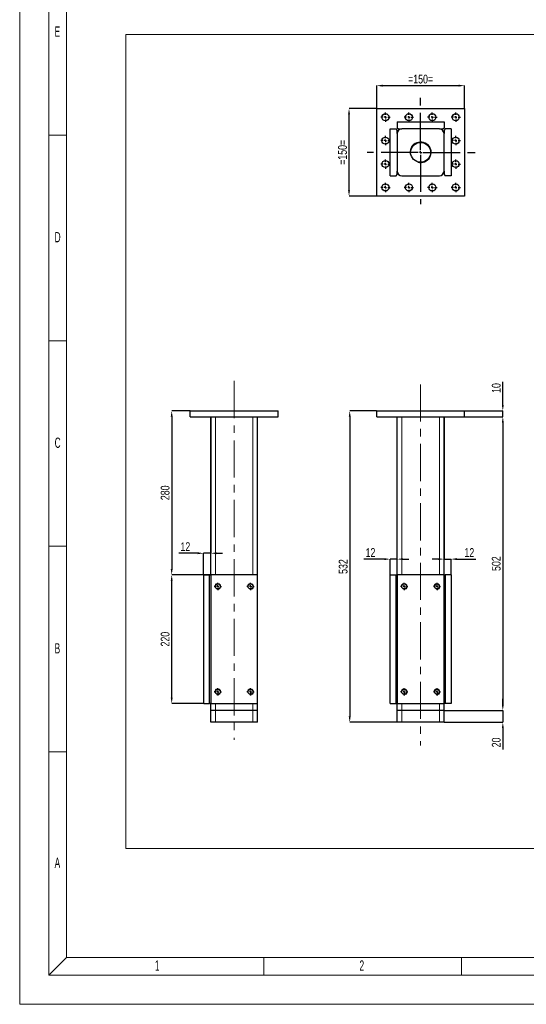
# Model space of a CAD drawing. Header units: millimetres. Extents: x 0 to 841, y 0 to 594.
# Tile 1 of 8: x 0 to 173, y 0 to 336. Entities that reach past the tile are written whole.
import ezdxf

# ---------------------------------------------------------------- set-up
doc = ezdxf.new("R2010")
doc.units = ezdxf.units.MM
doc.header["$PDSIZE"] = -1
doc.linetypes.add('CENTERX2', pattern=[20.32, 12.7, -2.54, 2.54, -2.54])
for name, color, linetype in [('COTES', 1, 'Continuous'), ('NOTES', 6, 'Continuous'), ('TRAIT-FINS', 9, 'Continuous'), ('TRAIT-MIXTES', 3, 'CENTERX2')]:
    doc.layers.add(name, color=color, linetype=linetype)
doc.layers.add('TRAIT-FORT', color=4, linetype='Continuous', lineweight=25)
doc.styles.add('SLDTEXTSTYLE0', font='TXT', dxfattribs={"width": 0.75})
doc.styles.add('SLDTEXTSTYLE1', font='TXT', dxfattribs={"width": 0.605})
doc.dimstyles.new('SLDDIMSTYLE5', dxfattribs={"dimtxt": 3, "dimasz": 2, "dimexe": 0, "dimexo": 0.0625, "dimgap": 0.75, "dimtad": 1, "dimlfac": 5, "dimrnd": 1e-09, "dimzin": 12, "dimdsep": 46, "dimtxsty": 'SLDTEXTSTYLE0', "dimsah": 1, "dimcen": 0.09, "dimadec": 0, "dimazin": 3, "dimtfac": 1, "dimtofl": 0, "dimtmove": 0, "dimatfit": 3, "dimfxl": 1, "dimfrac": 2, "dimtolj": 1, "dimtzin": 12, "dimarcsym": 0})
doc.dimstyles.new('SLDDIMSTYLE6', dxfattribs={"dimtxt": 3, "dimasz": 2, "dimexe": 0, "dimexo": 0.0625, "dimgap": 0.75, "dimtad": 1, "dimlfac": 5, "dimrnd": 1e-09, "dimzin": 12, "dimdsep": 46, "dimtxsty": 'SLDTEXTSTYLE0', "dimsah": 1, "dimcen": 0.09, "dimadec": 0, "dimazin": 3, "dimtfac": 1, "dimtmove": 0, "dimatfit": 0, "dimfxl": 1, "dimfrac": 2, "dimtolj": 1, "dimtzin": 12, "dimarcsym": 0})

# ---------------------------------------------------------------- blocks, each defined once
blk = doc.blocks.new('_D_39')
at = {"layer": 'COTES', "color": 0, "lineweight": -2, "transparency": 16777216}
for p, q in [((121.86, 202.71), (112.71, 202.71)), ((112.71, 200.71), (112.71, 98.31)), ((128.86, 96.31), (112.71, 96.31))]:
    blk.add_line(p, q, dxfattribs=at)
at = {"layer": 'COTES', "color": 0, "transparency": 16777216}
for points in [[(112.38, 200.71), (113.04, 200.71), (112.71, 202.71)], [(112.38, 98.31), (113.04, 98.31), (112.71, 96.31)]]:
    blk.add_solid(points, dxfattribs=at)
at = {"layer": 'Defpoints', "color": 0, "transparency": 16777216}
for p in [(121.92, 202.71), (112.71, 96.31), (128.92, 96.31)]:
    blk.add_point(p, dxfattribs=at)
at = {"layer": 'COTES', "color": 0, "transparency": 16777216, "insert": (108.96, 149.51), "char_height": 3, "attachment_point": 2, "rotation": 90, "style": 'SLDTEXTSTYLE0'}
blk.add_mtext('\\A1;532', dxfattribs=at)
blk = doc.blocks.new('_D_40')
at = {"layer": 'COTES', "color": 0, "lineweight": -2, "transparency": 16777216}
for p, q in [((165, 204.71), (165, 212.58)), ((151.98, 202.71), (165, 202.71)), ((165, 200.71), (165, 202.71)), ((151.98, 200.71), (165, 200.71)), ((165, 198.71), (165, 196.71))]:
    blk.add_line(p, q, dxfattribs=at)
at = {"layer": 'COTES', "color": 0, "transparency": 16777216}
for points in [[(164.67, 204.71), (165.33, 204.71), (165, 202.71)], [(164.67, 198.71), (165.33, 198.71), (165, 200.71)]]:
    blk.add_solid(points, dxfattribs=at)
at = {"layer": 'Defpoints', "color": 0, "transparency": 16777216}
for p in [(151.92, 202.71), (151.92, 200.71), (165, 200.71)]:
    blk.add_point(p, dxfattribs=at)
at = {"layer": 'COTES', "color": 0, "transparency": 16777216, "insert": (161.25, 210.52), "char_height": 3, "attachment_point": 2, "rotation": 90, "style": 'SLDTEXTSTYLE0'}
blk.add_mtext('\\A1;10', dxfattribs=at)
blk = doc.blocks.new('_D_41')
at = {"layer": 'COTES', "color": 0, "lineweight": -2, "transparency": 16777216}
for p, q in [((165, 102.31), (165, 104.31)), ((144.98, 100.31), (165, 100.31)), ((165, 100.31), (165, 96.31)), ((144.98, 96.31), (165, 96.31)), ((165, 94.31), (165, 86.99))]:
    blk.add_line(p, q, dxfattribs=at)
at = {"layer": 'COTES', "color": 0, "transparency": 16777216}
for points in [[(164.67, 102.31), (165.33, 102.31), (165, 100.31)], [(164.67, 94.31), (165.33, 94.31), (165, 96.31)]]:
    blk.add_solid(points, dxfattribs=at)
at = {"layer": 'Defpoints', "color": 0, "transparency": 16777216}
for p in [(144.92, 100.31), (144.92, 96.31), (165, 96.31)]:
    blk.add_point(p, dxfattribs=at)
at = {"layer": 'COTES', "color": 0, "transparency": 16777216, "insert": (161.25, 89.42), "char_height": 3, "attachment_point": 2, "rotation": 90, "style": 'SLDTEXTSTYLE0'}
blk.add_mtext('\\A1;20', dxfattribs=at)
blk = doc.blocks.new('_D_42')
at = {"layer": 'COTES', "color": 0, "lineweight": -2, "transparency": 16777216}
for p, q in [((151.98, 200.71), (165, 200.71)), ((165, 198.71), (165, 102.31)), ((144.98, 100.31), (165, 100.31))]:
    blk.add_line(p, q, dxfattribs=at)
at = {"layer": 'COTES', "color": 0, "transparency": 16777216}
for points in [[(164.67, 198.71), (165.33, 198.71), (165, 200.71)], [(164.67, 102.31), (165.33, 102.31), (165, 100.31)]]:
    blk.add_solid(points, dxfattribs=at)
at = {"layer": 'Defpoints', "color": 0, "transparency": 16777216}
for p in [(151.92, 200.71), (144.92, 100.31), (165, 100.31)]:
    blk.add_point(p, dxfattribs=at)
at = {"layer": 'COTES', "color": 0, "transparency": 16777216, "insert": (161.25, 150.51), "char_height": 3, "attachment_point": 2, "rotation": 90, "style": 'SLDTEXTSTYLE0'}
blk.add_mtext('\\A1;502', dxfattribs=at)
blk = doc.blocks.new('_D_43')
at = {"layer": 'COTES', "color": 0, "lineweight": -2, "transparency": 16777216}
for p, q in [((124.52, 152.05), (117.56, 152.05)), ((126.52, 146.77), (126.52, 152.05)), ((128.92, 152.05), (126.52, 152.05)), ((128.92, 143.06), (128.92, 152.05)), ((130.92, 152.05), (132.92, 152.05))]:
    blk.add_line(p, q, dxfattribs=at)
at = {"layer": 'COTES', "color": 0, "transparency": 16777216}
for points in [[(124.52, 152.39), (124.52, 151.72), (126.52, 152.05)], [(130.92, 152.39), (130.92, 151.72), (128.92, 152.05)]]:
    blk.add_solid(points, dxfattribs=at)
at = {"layer": 'Defpoints', "color": 0, "transparency": 16777216}
for p in [(126.52, 152.05), (126.52, 146.71), (128.92, 142.99)]:
    blk.add_point(p, dxfattribs=at)
at = {"layer": 'COTES', "color": 0, "transparency": 16777216, "insert": (119.81, 155.8), "char_height": 3, "attachment_point": 2, "style": 'SLDTEXTSTYLE0'}
blk.add_mtext('\\A1;12', dxfattribs=at)
blk = doc.blocks.new('_D_44')
at = {"layer": 'COTES', "color": 0, "lineweight": -2, "transparency": 16777216}
for p, q in [((144.92, 200.64), (144.92, 152.05)), ((142.92, 152.05), (140.92, 152.05)), ((144.92, 152.05), (147.32, 152.05)), ((147.32, 146.77), (147.32, 152.05)), ((149.32, 152.05), (155.82, 152.05))]:
    blk.add_line(p, q, dxfattribs=at)
at = {"layer": 'COTES', "color": 0, "transparency": 16777216}
for points in [[(142.92, 152.39), (142.92, 151.72), (144.92, 152.05)], [(149.32, 152.39), (149.32, 151.72), (147.32, 152.05)]]:
    blk.add_solid(points, dxfattribs=at)
at = {"layer": 'Defpoints', "color": 0, "transparency": 16777216}
for p in [(144.92, 200.71), (144.92, 152.05), (147.32, 146.71)]:
    blk.add_point(p, dxfattribs=at)
at = {"layer": 'COTES', "color": 0, "transparency": 16777216, "insert": (153.57, 155.8), "char_height": 3, "attachment_point": 2, "style": 'SLDTEXTSTYLE0'}
blk.add_mtext('\\A1;12', dxfattribs=at)
blk = doc.blocks.new('SW_CENTERMARKSYMBOL_45')
at = {"layer": 'TRAIT-MIXTES', "color": 0}
for p, q in [((-0.8, 0), (-1.25, 0)), ((0, 0), (-0.4, 0)), ((0, 0.8), (0, 1.25)), ((0, 0), (0, 0.4)), ((0, 0), (0, -0.4)), ((0, 0), (0.4, 0)), ((0.8, 0), (1.25, 0)), ((0, -0.8), (0, -1.25))]:
    blk.add_line(p, q, dxfattribs=at)
blk = doc.blocks.new('SW_CENTERMARKSYMBOL_46')
at = {"layer": 'TRAIT-MIXTES', "color": 0}
for p, q in [((-0.8, 0), (-1.25, 0)), ((0, 0), (-0.4, 0)), ((0, 0.8), (0, 1.25)), ((0, 0), (0, 0.4)), ((0, 0), (0, -0.4)), ((0, 0), (0.4, 0)), ((0.8, 0), (1.25, 0)), ((0, -0.8), (0, -1.25))]:
    blk.add_line(p, q, dxfattribs=at)
blk = doc.blocks.new('SW_CENTERMARKSYMBOL_47')
at = {"layer": 'TRAIT-MIXTES', "color": 0}
for p, q in [((-0.8, 0), (-1.25, 0)), ((0, 0), (-0.4, 0)), ((0, 0.8), (0, 1.25)), ((0, 0), (0, 0.4)), ((0, 0), (0, -0.4)), ((0, 0), (0.4, 0)), ((0.8, 0), (1.25, 0)), ((0, -0.8), (0, -1.25))]:
    blk.add_line(p, q, dxfattribs=at)
blk = doc.blocks.new('SW_CENTERMARKSYMBOL_48')
at = {"layer": 'TRAIT-MIXTES', "color": 0}
for p, q in [((-0.8, 0), (-1.25, 0)), ((0, 0), (-0.4, 0)), ((0, 0.8), (0, 1.25)), ((0, 0), (0, 0.4)), ((0, 0), (0, -0.4)), ((0, 0), (0.4, 0)), ((0.8, 0), (1.25, 0)), ((0, -0.8), (0, -1.25))]:
    blk.add_line(p, q, dxfattribs=at)
blk = doc.blocks.new('_D_45')
at = {"layer": 'COTES', "color": 0, "lineweight": -2, "transparency": 16777216}
for p, q in [((121.86, 306.04), (112.48, 306.04)), ((112.48, 278.04), (112.48, 304.04)), ((121.86, 276.04), (112.48, 276.04))]:
    blk.add_line(p, q, dxfattribs=at)
at = {"layer": 'COTES', "color": 0, "transparency": 16777216}
for points in [[(112.14, 304.04), (112.81, 304.04), (112.48, 306.04)], [(112.14, 278.04), (112.81, 278.04), (112.48, 276.04)]]:
    blk.add_solid(points, dxfattribs=at)
at = {"layer": 'Defpoints', "color": 0, "transparency": 16777216}
for p in [(112.48, 306.04), (121.92, 306.04), (121.92, 276.04)]:
    blk.add_point(p, dxfattribs=at)
at = {"layer": 'COTES', "color": 0, "transparency": 16777216, "insert": (108.73, 291.04), "char_height": 3, "attachment_point": 2, "rotation": 90, "style": 'SLDTEXTSTYLE0'}
blk.add_mtext('\\A1;=150=', dxfattribs=at)
blk = doc.blocks.new('_D_46')
at = {"layer": 'COTES', "color": 0, "lineweight": -2, "transparency": 16777216}
for p, q in [((121.92, 306.1), (121.92, 313.83)), ((123.92, 313.83), (149.92, 313.83)), ((151.92, 306.1), (151.92, 313.83))]:
    blk.add_line(p, q, dxfattribs=at)
at = {"layer": 'COTES', "color": 0, "transparency": 16777216}
for points in [[(123.92, 314.16), (123.92, 313.49), (121.92, 313.83)], [(149.92, 314.16), (149.92, 313.49), (151.92, 313.83)]]:
    blk.add_solid(points, dxfattribs=at)
at = {"layer": 'Defpoints', "color": 0, "transparency": 16777216}
for p in [(151.92, 313.83), (121.92, 306.04), (151.92, 306.04)]:
    blk.add_point(p, dxfattribs=at)
at = {"layer": 'COTES', "color": 0, "transparency": 16777216, "insert": (136.92, 317.58), "char_height": 3, "attachment_point": 2, "style": 'SLDTEXTSTYLE0'}
blk.add_mtext('\\A1;=150=', dxfattribs=at)
blk = doc.blocks.new('SW_CENTERMARKSYMBOL_49')
at = {"layer": 'TRAIT-MIXTES', "color": 0}
for p, q in [((0, 0.8), (0, 18.66)), ((-0.8, 0), (-18.29, 0)), ((0, 0), (-0.4, 0)), ((0, 0), (0, 0.4)), ((0, 0), (0, -0.4)), ((0, 0), (0.4, 0)), ((0.8, 0), (19.02, 0)), ((0, -0.8), (0, -17.71))]:
    blk.add_line(p, q, dxfattribs=at)
blk = doc.blocks.new('SW_CENTERMARKSYMBOL_50')
at = {"layer": 'TRAIT-MIXTES', "color": 0}
for p, q in [((-0.8, 0), (-1.6, 0)), ((0, 0), (-0.4, 0)), ((0, 0.8), (0, 1.6)), ((0, 0), (0, 0.4)), ((0, 0), (0, -0.4)), ((0, 0), (0.4, 0)), ((0.8, 0), (1.6, 0)), ((0, -0.8), (0, -1.6))]:
    blk.add_line(p, q, dxfattribs=at)
blk = doc.blocks.new('SW_CENTERMARKSYMBOL_51')
at = {"layer": 'TRAIT-MIXTES', "color": 0}
for p, q in [((-0.8, 0), (-1.6, 0)), ((0, 0), (-0.4, 0)), ((0, 0.8), (0, 1.6)), ((0, 0), (0, 0.4)), ((0, 0), (0, -0.4)), ((0, 0), (0.4, 0)), ((0.8, 0), (1.6, 0)), ((0, -0.8), (0, -1.6))]:
    blk.add_line(p, q, dxfattribs=at)
blk = doc.blocks.new('SW_CENTERMARKSYMBOL_52')
at = {"layer": 'TRAIT-MIXTES', "color": 0}
for p, q in [((-0.8, 0), (-1.6, 0)), ((0, 0), (-0.4, 0)), ((0, 0.8), (0, 1.6)), ((0, 0), (0, 0.4)), ((0, 0), (0, -0.4)), ((0, 0), (0.4, 0)), ((0.8, 0), (1.6, 0)), ((0, -0.8), (0, -1.6))]:
    blk.add_line(p, q, dxfattribs=at)
blk = doc.blocks.new('SW_CENTERMARKSYMBOL_53')
at = {"layer": 'TRAIT-MIXTES', "color": 0}
for p, q in [((-0.8, 0), (-1.6, 0)), ((0, 0), (-0.4, 0)), ((0, 0.8), (0, 1.6)), ((0, 0), (0, 0.4)), ((0, 0), (0, -0.4)), ((0, 0), (0.4, 0)), ((0.8, 0), (1.6, 0)), ((0, -0.8), (0, -1.6))]:
    blk.add_line(p, q, dxfattribs=at)
blk = doc.blocks.new('SW_CENTERMARKSYMBOL_54')
at = {"layer": 'TRAIT-MIXTES', "color": 0}
for p, q in [((-0.8, 0), (-1.6, 0)), ((0, 0), (-0.4, 0)), ((0, 0.8), (0, 1.6)), ((0, 0), (0, 0.4)), ((0, 0), (0, -0.4)), ((0, 0), (0.4, 0)), ((0.8, 0), (1.6, 0)), ((0, -0.8), (0, -1.6))]:
    blk.add_line(p, q, dxfattribs=at)
blk = doc.blocks.new('SW_CENTERMARKSYMBOL_55')
at = {"layer": 'TRAIT-MIXTES', "color": 0}
for p, q in [((-0.8, 0), (-1.6, 0)), ((0, 0), (-0.4, 0)), ((0, 0.8), (0, 1.6)), ((0, 0), (0, 0.4)), ((0, 0), (0, -0.4)), ((0, 0), (0.4, 0)), ((0.8, 0), (1.6, 0)), ((0, -0.8), (0, -1.6))]:
    blk.add_line(p, q, dxfattribs=at)
blk = doc.blocks.new('SW_CENTERMARKSYMBOL_56')
at = {"layer": 'TRAIT-MIXTES', "color": 0}
for p, q in [((-0.8, 0), (-1.6, 0)), ((0, 0), (-0.4, 0)), ((0, 0.8), (0, 1.6)), ((0, 0), (0, 0.4)), ((0, 0), (0, -0.4)), ((0, 0), (0.4, 0)), ((0.8, 0), (1.6, 0)), ((0, -0.8), (0, -1.6))]:
    blk.add_line(p, q, dxfattribs=at)
blk = doc.blocks.new('SW_CENTERMARKSYMBOL_57')
at = {"layer": 'TRAIT-MIXTES', "color": 0}
for p, q in [((-0.8, 0), (-1.6, 0)), ((0, 0), (-0.4, 0)), ((0, 0.8), (0, 1.6)), ((0, 0), (0, 0.4)), ((0, 0), (0, -0.4)), ((0, 0), (0.4, 0)), ((0.8, 0), (1.6, 0)), ((0, -0.8), (0, -1.6))]:
    blk.add_line(p, q, dxfattribs=at)
blk = doc.blocks.new('SW_CENTERMARKSYMBOL_58')
at = {"layer": 'TRAIT-MIXTES', "color": 0}
for p, q in [((-0.8, 0), (-1.6, 0)), ((0, 0), (-0.4, 0)), ((0, 0.8), (0, 1.6)), ((0, 0), (0, 0.4)), ((0, 0), (0, -0.4)), ((0, 0), (0.4, 0)), ((0.8, 0), (1.6, 0)), ((0, -0.8), (0, -1.6))]:
    blk.add_line(p, q, dxfattribs=at)
blk = doc.blocks.new('SW_CENTERMARKSYMBOL_59')
at = {"layer": 'TRAIT-MIXTES', "color": 0}
for p, q in [((-0.8, 0), (-1.6, 0)), ((0, 0), (-0.4, 0)), ((0, 0.8), (0, 1.6)), ((0, 0), (0, 0.4)), ((0, 0), (0, -0.4)), ((0, 0), (0.4, 0)), ((0.8, 0), (1.6, 0)), ((0, -0.8), (0, -1.6))]:
    blk.add_line(p, q, dxfattribs=at)
blk = doc.blocks.new('SW_CENTERMARKSYMBOL_60')
at = {"layer": 'TRAIT-MIXTES', "color": 0}
for p, q in [((-0.8, 0), (-1.6, 0)), ((0, 0), (-0.4, 0)), ((0, 0.8), (0, 1.6)), ((0, 0), (0, 0.4)), ((0, 0), (0, -0.4)), ((0, 0), (0.4, 0)), ((0.8, 0), (1.6, 0)), ((0, -0.8), (0, -1.6))]:
    blk.add_line(p, q, dxfattribs=at)
blk = doc.blocks.new('SW_CENTERMARKSYMBOL_61')
at = {"layer": 'TRAIT-MIXTES', "color": 0}
for p, q in [((-0.8, 0), (-1.6, 0)), ((0, 0), (-0.4, 0)), ((0, 0.8), (0, 1.6)), ((0, 0), (0, 0.4)), ((0, 0), (0, -0.4)), ((0, 0), (0.4, 0)), ((0.8, 0), (1.6, 0)), ((0, -0.8), (0, -1.6))]:
    blk.add_line(p, q, dxfattribs=at)
blk = doc.blocks.new('_D_47')
at = {"layer": 'COTES', "color": 0, "lineweight": -2, "transparency": 16777216}
for p, q in [((58.17, 202.71), (51.91, 202.71)), ((51.91, 200.71), (51.91, 148.71)), ((65.17, 146.71), (51.91, 146.71))]:
    blk.add_line(p, q, dxfattribs=at)
at = {"layer": 'COTES', "color": 0, "transparency": 16777216}
for points in [[(51.58, 200.71), (52.25, 200.71), (51.91, 202.71)], [(51.58, 148.71), (52.25, 148.71), (51.91, 146.71)]]:
    blk.add_solid(points, dxfattribs=at)
at = {"layer": 'Defpoints', "color": 0, "transparency": 16777216}
for p in [(58.23, 202.71), (51.91, 146.71), (65.23, 146.71)]:
    blk.add_point(p, dxfattribs=at)
at = {"layer": 'COTES', "color": 0, "transparency": 16777216, "insert": (48.16, 174.71), "char_height": 3, "attachment_point": 2, "rotation": 90, "style": 'SLDTEXTSTYLE0'}
blk.add_mtext('\\A1;280', dxfattribs=at)
blk = doc.blocks.new('_D_48')
at = {"layer": 'COTES', "color": 0, "lineweight": -2, "transparency": 16777216}
for p, q in [((62.77, 146.71), (51.91, 146.71)), ((51.91, 104.71), (51.91, 144.71)), ((62.77, 102.71), (51.91, 102.71))]:
    blk.add_line(p, q, dxfattribs=at)
at = {"layer": 'COTES', "color": 0, "transparency": 16777216}
for points in [[(51.58, 144.71), (52.25, 144.71), (51.91, 146.71)], [(51.58, 104.71), (52.25, 104.71), (51.91, 102.71)]]:
    blk.add_solid(points, dxfattribs=at)
at = {"layer": 'Defpoints', "color": 0, "transparency": 16777216}
for p in [(51.91, 146.71), (62.83, 146.71), (62.83, 102.71)]:
    blk.add_point(p, dxfattribs=at)
at = {"layer": 'COTES', "color": 0, "transparency": 16777216, "insert": (48.16, 124.71), "char_height": 3, "attachment_point": 2, "rotation": 90, "style": 'SLDTEXTSTYLE0'}
blk.add_mtext('\\A1;220', dxfattribs=at)
blk = doc.blocks.new('_D_49')
at = {"layer": 'COTES', "color": 0, "lineweight": -2, "transparency": 16777216}
for p, q in [((65.23, 200.64), (65.23, 154.06)), ((60.83, 154.06), (54.33, 154.06)), ((62.83, 146.77), (62.83, 154.06)), ((65.23, 154.06), (62.83, 154.06)), ((67.23, 154.06), (69.23, 154.06))]:
    blk.add_line(p, q, dxfattribs=at)
at = {"layer": 'COTES', "color": 0, "transparency": 16777216}
for points in [[(60.83, 154.39), (60.83, 153.73), (62.83, 154.06)], [(67.23, 154.39), (67.23, 153.73), (65.23, 154.06)]]:
    blk.add_solid(points, dxfattribs=at)
at = {"layer": 'Defpoints', "color": 0, "transparency": 16777216}
for p in [(65.23, 200.71), (65.23, 154.06), (62.83, 146.71)]:
    blk.add_point(p, dxfattribs=at)
at = {"layer": 'COTES', "color": 0, "transparency": 16777216, "insert": (56.58, 157.81), "char_height": 3, "attachment_point": 2, "style": 'SLDTEXTSTYLE0'}
blk.add_mtext('\\A1;12', dxfattribs=at)
blk = doc.blocks.new('SW_CENTERMARKSYMBOL_62')
at = {"layer": 'TRAIT-MIXTES', "color": 0}
for p, q in [((-0.8, 0), (-1.25, 0)), ((0, 0), (-0.4, 0)), ((0, 0.8), (0, 1.25)), ((0, 0), (0, 0.4)), ((0, 0), (0, -0.4)), ((0, 0), (0.4, 0)), ((0.8, 0), (1.25, 0)), ((0, -0.8), (0, -1.25))]:
    blk.add_line(p, q, dxfattribs=at)
blk = doc.blocks.new('SW_CENTERMARKSYMBOL_63')
at = {"layer": 'TRAIT-MIXTES', "color": 0}
for p, q in [((-0.8, 0), (-1.25, 0)), ((0, 0), (-0.4, 0)), ((0, 0.8), (0, 1.25)), ((0, 0), (0, 0.4)), ((0, 0), (0, -0.4)), ((0, 0), (0.4, 0)), ((0.8, 0), (1.25, 0)), ((0, -0.8), (0, -1.25))]:
    blk.add_line(p, q, dxfattribs=at)
blk = doc.blocks.new('SW_CENTERMARKSYMBOL_64')
at = {"layer": 'TRAIT-MIXTES', "color": 0}
for p, q in [((-0.8, 0), (-1.25, 0)), ((0, 0), (-0.4, 0)), ((0, 0.8), (0, 1.25)), ((0, 0), (0, 0.4)), ((0, 0), (0, -0.4)), ((0, 0), (0.4, 0)), ((0.8, 0), (1.25, 0)), ((0, -0.8), (0, -1.25))]:
    blk.add_line(p, q, dxfattribs=at)
blk = doc.blocks.new('SW_CENTERMARKSYMBOL_65')
at = {"layer": 'TRAIT-MIXTES', "color": 0}
for p, q in [((-0.8, 0), (-1.25, 0)), ((0, 0), (-0.4, 0)), ((0, 0.8), (0, 1.25)), ((0, 0), (0, 0.4)), ((0, 0), (0, -0.4)), ((0, 0), (0.4, 0)), ((0.8, 0), (1.25, 0)), ((0, -0.8), (0, -1.25))]:
    blk.add_line(p, q, dxfattribs=at)

msp = doc.modelspace()

# ---------------------------------------------------------------- linework, layer by layer
at = {"lineweight": 18}
for p, q in [((0.001, -0.0569), (0.001, 593.9431)), ((10.001, 9.9431), (10.001, 583.9431)), ((16.001, 15.9431), (16.001, 577.9431)), ((36.2661, 331.3518), (362.2574, 331.3518)), ((36.2661, 331.3518), (36.2661, 53.1256)), ((16.001, 296.9431), (10.001, 296.9431)), ((16.001, 226.6931), (10.001, 226.6931)), ((16.001, 156.4431), (10.001, 156.4431)), ((16.001, 86.1931), (10.001, 86.1931)), ((36.2661, 53.1256), (362.2574, 53.1256)), ((10.001, 9.9431), (16.001, 15.9431)), ((16.001, 15.9431), (825.001, 15.9431)), ((83.4177, 9.9431), (83.4177, 15.9431)), ((150.8344, 9.9431), (150.8344, 15.9431)), ((831.001, 9.9431), (10.001, 9.9431)), ((841.001, -0.0569), (0.001, -0.0569))]:
    msp.add_line(p, q, dxfattribs=at)
at = {"layer": 'TRAIT-FINS', "lineweight": 18}
for p, q in [((66.8337, 146.706), (66.8337, 200.706)), ((79.6337, 146.706), (79.6337, 200.706)), ((130.5214, 146.706), (130.5214, 200.706)), ((143.3214, 146.706), (143.3214, 200.706)), ((66.8337, 142.4187), (66.8337, 142.9932)), ((79.6337, 142.4187), (79.6337, 142.9932)), ((130.5214, 142.4187), (130.5214, 142.9932)), ((143.3214, 142.4187), (143.3214, 142.9932)), ((66.8337, 106.4187), (66.8337, 106.9932)), ((79.6337, 106.4187), (79.6337, 106.9932)), ((130.5214, 106.4187), (130.5214, 106.9932)), ((143.3214, 106.4187), (143.3214, 106.9932)), ((66.8337, 100.306), (66.8337, 102.706)), ((79.6337, 100.306), (79.6337, 102.706)), ((130.5214, 100.306), (130.5214, 102.706)), ((143.3214, 100.306), (143.3214, 102.706)), ((66.8337, 96.306), (66.8337, 100.306)), ((79.6337, 96.306), (79.6337, 100.306)), ((130.5214, 96.306), (130.5214, 100.306)), ((143.3214, 96.306), (143.3214, 100.306))]:
    msp.add_line(p, q, dxfattribs=at)
for centre, radius in [((136.9214, 291.0356), 3.6), ((67.6337, 142.706), 1), ((67.6337, 142.706), 1), ((78.8337, 142.706), 1), ((78.8337, 142.706), 1), ((131.3214, 142.706), 1), ((142.5214, 142.706), 1), ((67.6337, 106.706), 1), ((67.6337, 106.706), 1), ((78.8337, 106.706), 1), ((78.8337, 106.706), 1), ((131.3214, 106.706), 1), ((142.5214, 106.706), 1)]:
    msp.add_arc(centre, radius, 255, 195, dxfattribs=at)
at = {"layer": 'TRAIT-FORT', "lineweight": 25}
for p, q in [((121.9214, 276.0356), (121.9214, 306.0356)), ((121.9214, 306.0356), (151.9214, 306.0356)), ((151.9214, 306.0356), (151.9214, 276.0356)), ((128.9214, 301.4356), (144.9214, 301.4356)), ((128.9214, 301.4356), (128.9214, 299.4356)), ((128.9214, 299.4356), (129.3214, 299.0356)), ((144.5214, 299.0356), (144.9214, 299.4356)), ((144.9214, 301.4356), (144.9214, 299.4356)), ((126.5214, 283.0356), (126.5214, 299.0356)), ((126.5214, 299.0356), (128.5214, 299.0356)), ((128.9214, 298.6356), (128.5214, 299.0356)), ((128.9214, 297.4356), (128.9214, 298.6356)), ((128.9214, 297.4356), (128.9214, 284.6356)), ((129.3214, 299.0356), (130.5214, 299.0356)), ((143.3214, 299.0356), (130.5214, 299.0356)), ((143.3214, 299.0356), (144.5214, 299.0356)), ((145.3214, 299.0356), (144.9214, 298.6356)), ((144.9214, 298.6356), (144.9214, 297.4356)), ((144.9214, 284.6356), (144.9214, 297.4356)), ((147.3214, 299.0356), (145.3214, 299.0356)), ((147.3214, 299.0356), (147.3214, 283.0356)), ((126.5214, 283.0356), (128.5214, 283.0356)), ((128.5214, 283.0356), (128.9214, 283.4356)), ((128.9214, 283.4356), (128.9214, 284.6356)), ((130.5214, 283.0356), (143.3214, 283.0356)), ((144.9214, 284.6356), (144.9214, 283.4356)), ((144.9214, 283.4356), (145.3214, 283.0356)), ((147.3214, 283.0356), (145.3214, 283.0356)), ((151.9214, 276.0356), (121.9214, 276.0356)), ((58.2337, 200.706), (58.2337, 202.706)), ((58.2337, 202.706), (88.2337, 202.706)), ((88.2337, 200.706), (88.2337, 202.706)), ((121.9214, 200.706), (121.9214, 202.706)), ((121.9214, 202.706), (151.9214, 202.706)), ((151.9214, 200.706), (151.9214, 202.706)), ((58.2337, 200.706), (88.2337, 200.706)), ((65.2337, 146.706), (65.2337, 200.706)), ((81.2337, 146.706), (81.2337, 200.706)), ((121.9214, 200.706), (151.9214, 200.706)), ((128.9214, 146.706), (128.9214, 200.706)), ((144.9214, 146.706), (144.9214, 200.706)), ((62.8337, 102.706), (62.8337, 146.706)), ((62.8337, 146.706), (64.8337, 146.706)), ((64.8337, 102.706), (64.8337, 146.706)), ((64.8337, 146.706), (65.2337, 146.706)), ((65.2337, 146.706), (65.2337, 102.706)), ((81.2337, 146.706), (65.2337, 146.706)), ((81.2337, 102.706), (81.2337, 146.706)), ((126.5214, 102.706), (126.5214, 146.706)), ((126.5214, 146.706), (128.5214, 146.706)), ((128.5214, 102.706), (128.5214, 146.706)), ((128.5214, 146.706), (128.9214, 146.706)), ((144.9214, 146.706), (128.9214, 146.706)), ((128.9214, 146.706), (128.9214, 102.706)), ((144.9214, 146.706), (145.3214, 146.706)), ((144.9214, 102.706), (144.9214, 146.706)), ((145.3214, 146.706), (145.3214, 102.706)), ((147.3214, 146.706), (145.3214, 146.706)), ((147.3214, 146.706), (147.3214, 102.706)), ((62.8337, 102.706), (64.8337, 102.706)), ((65.2337, 102.706), (64.8337, 102.706)), ((65.2337, 102.706), (81.2337, 102.706)), ((65.2337, 100.306), (65.2337, 102.706)), ((81.2337, 100.306), (81.2337, 102.706)), ((126.5214, 102.706), (128.5214, 102.706)), ((128.9214, 102.706), (128.5214, 102.706)), ((128.9214, 102.706), (144.9214, 102.706)), ((128.9214, 100.306), (128.9214, 102.706)), ((145.3214, 102.706), (144.9214, 102.706)), ((144.9214, 100.306), (144.9214, 102.706)), ((147.3214, 102.706), (145.3214, 102.706)), ((66.8337, 100.306), (65.2337, 100.306)), ((65.2337, 96.306), (65.2337, 100.306)), ((79.6337, 100.306), (66.8337, 100.306)), ((81.2337, 100.306), (79.6337, 100.306)), ((81.2337, 96.306), (81.2337, 100.306)), ((130.5214, 100.306), (128.9214, 100.306)), ((128.9214, 96.306), (128.9214, 100.306)), ((143.3214, 100.306), (130.5214, 100.306)), ((144.9214, 100.306), (143.3214, 100.306)), ((144.9214, 96.306), (144.9214, 100.306)), ((66.8337, 96.306), (65.2337, 96.306)), ((79.6337, 96.306), (66.8337, 96.306)), ((81.2337, 96.306), (79.6337, 96.306)), ((130.5214, 96.306), (128.9214, 96.306)), ((143.3214, 96.306), (130.5214, 96.306)), ((144.9214, 96.306), (143.3214, 96.306))]:
    msp.add_line(p, q, dxfattribs=at)
for centre, radius in [((124.9214, 303.0356), 1.2), ((132.9214, 303.0356), 1.2), ((140.9214, 303.0356), 1.2), ((148.9214, 303.0356), 1.2), ((124.9214, 295.0356), 1.2), ((148.9214, 295.0356), 1.2), ((136.9214, 291.0356), 3.4), ((124.9214, 287.0356), 1.2), ((148.9214, 287.0356), 1.2), ((124.9214, 279.0356), 1.2), ((132.9214, 279.0356), 1.2), ((140.9214, 279.0356), 1.2), ((148.9214, 279.0356), 1.2), ((67.6337, 142.706), 0.85), ((78.8337, 142.706), 0.85), ((131.3214, 142.706), 0.85), ((142.5214, 142.706), 0.85), ((67.6337, 106.706), 0.85), ((78.8337, 106.706), 0.85), ((131.3214, 106.706), 0.85), ((142.5214, 106.706), 0.85)]:
    msp.add_circle(centre, radius, dxfattribs=at)
for centre, start, end in [((130.5214, 297.4356), 90, 180), ((143.3214, 297.4356), 0, 90), ((130.5214, 284.6356), 180, 270), ((143.3214, 284.6356), 270, 0)]:
    msp.add_arc(centre, 1.6, start, end, dxfattribs=at)
at = {"layer": 'TRAIT-MIXTES', "lineweight": 18}
for p, q in [((73.2337, 212.9493), (73.2337, 90.3124)), ((136.9214, 211.7587), (136.9214, 88.328))]:
    msp.add_line(p, q, dxfattribs=at)

# ---------------------------------------------------------------- block references
at = {"layer": 'TRAIT-MIXTES'}
for name, p in [('SW_CENTERMARKSYMBOL_49', (136.9214, 291.0356)), ('SW_CENTERMARKSYMBOL_54', (124.9214, 303.0356)), ('SW_CENTERMARKSYMBOL_53', (132.9214, 303.0356)), ('SW_CENTERMARKSYMBOL_52', (140.9214, 303.0356)), ('SW_CENTERMARKSYMBOL_51', (148.9214, 303.0356)), ('SW_CENTERMARKSYMBOL_55', (124.9214, 295.0356)), ('SW_CENTERMARKSYMBOL_50', (148.9214, 295.0356)), ('SW_CENTERMARKSYMBOL_56', (124.9214, 287.0356)), ('SW_CENTERMARKSYMBOL_61', (148.9214, 287.0356)), ('SW_CENTERMARKSYMBOL_57', (124.9214, 279.0356)), ('SW_CENTERMARKSYMBOL_58', (132.9214, 279.0356)), ('SW_CENTERMARKSYMBOL_59', (140.9214, 279.0356)), ('SW_CENTERMARKSYMBOL_60', (148.9214, 279.0356)), ('SW_CENTERMARKSYMBOL_63', (67.6337, 142.706)), ('SW_CENTERMARKSYMBOL_62', (78.8337, 142.706)), ('SW_CENTERMARKSYMBOL_46', (131.3214, 142.706)), ('SW_CENTERMARKSYMBOL_45', (142.5214, 142.706)), ('SW_CENTERMARKSYMBOL_65', (67.6337, 106.706)), ('SW_CENTERMARKSYMBOL_64', (78.8337, 106.706)), ('SW_CENTERMARKSYMBOL_47', (131.3214, 106.706)), ('SW_CENTERMARKSYMBOL_48', (142.5214, 106.706))]:
    msp.add_blockref(name, p, dxfattribs=at)

# ---------------------------------------------------------------- texts
at = {"layer": 'NOTES', "char_height": 3.5, "attachment_point": 1, "style": 'SLDTEXTSTYLE1'}
for s, insert in [('E', (11.9344, 334.0687)), ('D', (11.9344, 263.8187)), ('C', (11.9344, 193.5687)), ('B', (11.9344, 123.3187)), ('A', (11.9344, 50.0687)), ('1', (46.1761, 14.9437)), ('2', (116.0594, 14.9437))]:
    msp.add_mtext(s, dxfattribs=dict(at, insert=insert))

# ---------------------------------------------------------------- dimensions: what is measured, and where the dimension line sits
at = {"layer": 'COTES'}
for base, p1, p2, angle, picture, middle in [((151.9214, 313.8253), (121.9214, 306.0356), (151.9214, 306.0356), 0, '_D_46', (136.9214, 313.8253)), ((112.4775, 306.0356), (121.9214, 276.0356), (121.9214, 306.0356), 90, '_D_45', (112.4775, 291.0356))]:
    dim = msp.add_linear_dim(base=base, p1=p1, p2=p2, angle=angle, text='=<>=', dimstyle='SLDDIMSTYLE5', dxfattribs=at)
    dim.commit()
    dim.dimension.update_dxf_attribs({"geometry": picture, "text_midpoint": middle, "dimtype": 160})
for base, p1, p2, dimstyle, picture, middle in [((164.9986, 200.706), (151.9214, 202.706), (151.9214, 200.706), 'SLDDIMSTYLE6', '_D_40', (164.9986, 210.5205)), ((51.9147, 146.706), (58.2337, 202.706), (65.2337, 146.706), 'SLDDIMSTYLE5', '_D_47', (51.9147, 174.706)), ((112.7116, 96.306), (121.9214, 202.706), (128.9214, 96.306), 'SLDDIMSTYLE5', '_D_39', (112.7116, 149.506)), ((164.9986, 100.306), (151.9214, 200.706), (144.9214, 100.306), 'SLDDIMSTYLE5', '_D_42', (164.9986, 150.506)), ((51.9147, 146.706), (62.8337, 102.706), (62.8337, 146.706), 'SLDDIMSTYLE5', '_D_48', (51.9147, 124.706)), ((164.9986, 96.306), (144.9214, 100.306), (144.9214, 96.306), 'SLDDIMSTYLE6', '_D_41', (164.9986, 89.4226))]:
    dim = msp.add_linear_dim(base=base, p1=p1, p2=p2, angle=90, dimstyle=dimstyle, dxfattribs=at)
    dim.commit()
    dim.dimension.update_dxf_attribs({"geometry": picture, "text_midpoint": middle, "dimtype": 160})
for base, p1, p2, picture, middle in [((65.2337, 154.0612), (62.8337, 146.706), (65.2337, 200.706), '_D_49', (56.5837, 154.0612)), ((144.9214, 152.0526), (147.3214, 146.706), (144.9214, 200.706), '_D_44', (153.5714, 152.0526)), ((126.5214, 152.0526), (128.9214, 142.9932), (126.5214, 146.706), '_D_43', (119.8056, 152.0526))]:
    dim = msp.add_linear_dim(base=base, p1=p1, p2=p2, dimstyle='SLDDIMSTYLE6', dxfattribs=at)
    dim.commit()
    dim.dimension.update_dxf_attribs({"geometry": picture, "text_midpoint": middle, "dimtype": 160})

doc.saveas('drawing.dxf')
